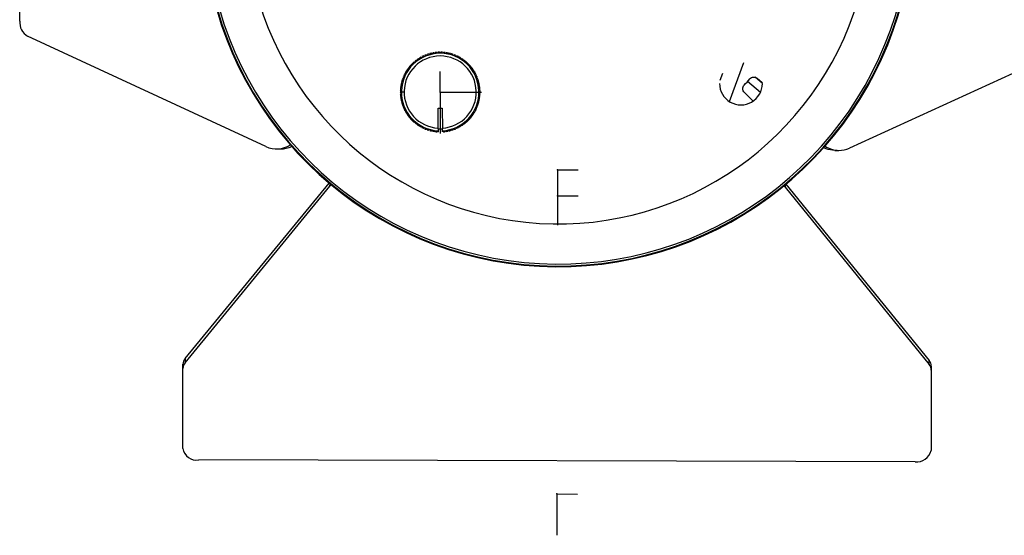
# Model space of a CAD drawing. Header units: millimetres. Extents: x -186 to 172, y -329 to -95.
# Tile 1 of 8: x -186 to -2, y -329 to -232. Entities that reach past the tile are written whole.
import ezdxf

# ---------------------------------------------------------------- set-up
doc = ezdxf.new("R2010")
doc.units = ezdxf.units.MM
doc.header["$PDSIZE"] = -1

msp = doc.modelspace()

# ---------------------------------------------------------------- linework, layer by layer
at = {"color": 7, "linetype": 'Continuous', "lineweight": 25}
for p, q in [((-186.15, -232.38), (-186.05, -190.78)), ((-140.09, -255.86), (-184.69, -235.24)), ((-111.53, -239.41), (-111.39, -239.44)), ((-111.39, -239.44), (-111.36, -239.3)), ((-111.09, -239.14), (-110.95, -239.19)), ((-110.95, -239.19), (-110.9, -239.05)), ((-110.62, -238.91), (-110.49, -238.96)), ((-110.49, -238.96), (-110.43, -238.83)), ((-110.14, -238.71), (-110.01, -238.77)), ((-110.01, -238.77), (-109.95, -238.64)), ((-109.65, -238.54), (-109.52, -238.61)), ((-109.52, -238.61), (-109.45, -238.48)), ((-109.15, -238.41), (-109.03, -238.49)), ((-109.03, -238.49), (-108.95, -238.36)), ((-108.64, -238.31), (-108.52, -238.4)), ((-108.52, -238.4), (-108.43, -238.28)), ((-108.12, -238.25), (-108.01, -238.35)), ((-108.01, -238.35), (-107.91, -238.23)), ((-107.6, -238.22), (-107.5, -238.33)), ((-107.5, -238.33), (-107.39, -238.22)), ((-107.08, -238.23), (-106.99, -238.34)), ((-106.99, -238.34), (-106.87, -238.25)), ((-106.57, -238.28), (-106.48, -238.4)), ((-106.48, -238.4), (-106.36, -238.31)), ((-106.05, -238.36), (-105.97, -238.49)), ((-105.97, -238.49), (-105.85, -238.41)), ((-105.55, -238.48), (-105.47, -238.61)), ((-105.47, -238.61), (-105.35, -238.54)), ((-105.05, -238.64), (-104.99, -238.77)), ((-104.99, -238.77), (-104.85, -238.71)), ((-104.56, -238.82), (-104.51, -238.96)), ((-104.51, -238.96), (-104.37, -238.91)), ((-104.09, -239.04), (-104.05, -239.19)), ((-104.05, -239.19), (-103.91, -239.14)), ((-103.64, -239.3), (-103.61, -239.44)), ((-103.61, -239.44), (-103.46, -239.41)), ((-113.43, -241.17), (-113.29, -241.15)), ((-113.29, -241.15), (-113.3, -241.01)), ((-113.1, -240.77), (-112.96, -240.76)), ((-112.96, -240.76), (-112.96, -240.61)), ((-112.75, -240.39), (-112.6, -240.39)), ((-112.6, -240.39), (-112.6, -240.24)), ((-112.37, -240.03), (-112.22, -240.05)), ((-112.22, -240.05), (-112.21, -239.9)), ((-111.96, -239.71), (-111.82, -239.73)), ((-111.82, -239.73), (-111.79, -239.59)), ((-103.2, -239.58), (-103.18, -239.73)), ((-103.18, -239.73), (-103.04, -239.71)), ((-102.79, -239.9), (-102.78, -240.04)), ((-102.78, -240.04), (-102.63, -240.03)), ((-102.4, -240.24), (-102.4, -240.39)), ((-102.4, -240.39), (-102.25, -240.38)), ((-102.03, -240.61), (-102.04, -240.76)), ((-102.04, -240.76), (-101.89, -240.76)), ((-101.69, -241), (-101.71, -241.15)), ((-101.71, -241.15), (-101.56, -241.17)), ((-53.39, -247.44), (-50.7, -240.11)), ((1.79, -241.19), (-30.95, -256.13)), ((-114.44, -242.98), (-114.31, -242.92)), ((-114.31, -242.92), (-114.37, -242.79)), ((-114.24, -242.5), (-114.1, -242.45)), ((-114.1, -242.45), (-114.15, -242.31)), ((-114, -242.04), (-113.86, -242)), ((-113.86, -242), (-113.9, -241.86)), ((-113.73, -241.6), (-113.59, -241.57)), ((-113.59, -241.57), (-113.62, -241.42)), ((-101.38, -241.42), (-101.41, -241.56)), ((-101.41, -241.56), (-101.26, -241.59)), ((-101.1, -241.85), (-101.14, -242)), ((-101.14, -242), (-100.99, -242.04)), ((-100.85, -242.31), (-100.9, -242.45)), ((-100.9, -242.45), (-100.76, -242.5)), ((-100.63, -242.78), (-100.69, -242.92)), ((-100.69, -242.92), (-100.55, -242.98)), ((-55.13, -243.47), (-54.64, -242.13)), ((-47.23, -244.08), (-48.59, -242.9)), ((-48.18, -243.09), (-47.24, -243.88)), ((-114.92, -245), (-114.8, -244.91)), ((-114.8, -244.91), (-114.89, -244.79)), ((-114.85, -244.48), (-114.73, -244.4)), ((-114.73, -244.4), (-114.81, -244.28)), ((-114.75, -243.97), (-114.62, -243.9)), ((-114.62, -243.9), (-114.7, -243.77)), ((-114.61, -243.47), (-114.48, -243.4)), ((-114.48, -243.4), (-114.55, -243.27)), ((-100.44, -243.27), (-100.51, -243.4)), ((-100.51, -243.4), (-100.38, -243.47)), ((-100.29, -243.77), (-100.37, -243.89)), ((-100.37, -243.89), (-100.24, -243.97)), ((-100.18, -244.27), (-100.26, -244.39)), ((-100.26, -244.39), (-100.14, -244.48)), ((-100.1, -244.79), (-100.19, -244.9)), ((-100.19, -244.9), (-100.08, -244.99)), ((-47.6, -245.75), (-49.99, -243.67)), ((-114.84, -245.42), (-114.94, -245.31)), ((-114.94, -245.52), (-114.84, -245.42)), ((-114.84, -245.93), (-114.94, -245.83)), ((-114.94, -246.04), (-114.84, -245.93)), ((-114.8, -246.44), (-114.92, -246.35)), ((-114.89, -246.56), (-114.8, -246.44)), ((-114.25, -245.67), (-114.75, -245.67)), ((-100.75, -245.67), (-100.25, -245.67)), ((-100.08, -246.34), (-100.19, -246.44)), ((-100.19, -246.44), (-100.1, -246.55)), ((-100.06, -245.31), (-100.16, -245.41)), ((-100.16, -245.41), (-100.05, -245.51)), ((-100.05, -245.83), (-100.16, -245.93)), ((-100.16, -245.93), (-100.06, -246.03)), ((-48.95, -247.36), (-50.59, -245.75)), ((-114.73, -246.95), (-114.85, -246.87)), ((-114.81, -247.07), (-114.73, -246.95)), ((-114.62, -247.45), (-114.75, -247.38)), ((-114.7, -247.58), (-114.62, -247.45)), ((-114.48, -247.94), (-114.61, -247.88)), ((-114.55, -248.08), (-114.48, -247.94)), ((-114.31, -248.43), (-114.44, -248.37)), ((-114.36, -248.56), (-114.31, -248.43)), ((-100.55, -248.36), (-100.69, -248.42)), ((-100.69, -248.42), (-100.63, -248.56)), ((-100.38, -247.87), (-100.51, -247.94)), ((-100.51, -247.94), (-100.44, -248.07)), ((-100.24, -247.37), (-100.37, -247.45)), ((-100.37, -247.45), (-100.29, -247.57)), ((-100.14, -246.86), (-100.26, -246.94)), ((-100.26, -246.94), (-100.18, -247.07)), ((-114.1, -248.89), (-114.24, -248.85)), ((-114.14, -249.03), (-114.1, -248.89)), ((-113.86, -249.35), (-114, -249.31)), ((-113.89, -249.49), (-113.86, -249.35)), ((-113.58, -249.78), (-113.73, -249.75)), ((-113.61, -249.93), (-113.58, -249.78)), ((-113.28, -250.2), (-113.43, -250.18)), ((-113.3, -250.34), (-113.28, -250.2)), ((-107.9, -248.67), (-107.1, -248.67)), ((-107.89, -252.54), (-107.9, -248.67)), ((-107.1, -248.67), (-107.09, -252.56)), ((-101.56, -250.17), (-101.71, -250.19)), ((-101.71, -250.19), (-101.69, -250.34)), ((-101.26, -249.75), (-101.41, -249.78)), ((-101.41, -249.78), (-101.38, -249.92)), ((-100.99, -249.3), (-101.13, -249.34)), ((-101.13, -249.34), (-101.1, -249.48)), ((-100.75, -248.84), (-100.89, -248.89)), ((-100.89, -248.89), (-100.85, -249.03)), ((-112.95, -250.59), (-113.1, -250.58)), ((-112.96, -250.74), (-112.95, -250.59)), ((-112.6, -250.96), (-112.74, -250.96)), ((-112.59, -251.1), (-112.6, -250.96)), ((-112.22, -251.3), (-112.36, -251.31)), ((-112.2, -251.45), (-112.22, -251.3)), ((-111.81, -251.62), (-111.96, -251.64)), ((-111.79, -251.76), (-111.81, -251.62)), ((-111.39, -251.9), (-111.53, -251.94)), ((-111.35, -252.05), (-111.39, -251.9)), ((-110.94, -252.16), (-111.08, -252.2)), ((-110.9, -252.3), (-110.94, -252.16)), ((-104.05, -252.16), (-104.09, -252.3)), ((-103.9, -252.2), (-104.05, -252.16)), ((-103.6, -251.9), (-103.64, -252.04)), ((-103.46, -251.93), (-103.6, -251.9)), ((-103.18, -251.61), (-103.2, -251.76)), ((-103.03, -251.64), (-103.18, -251.61)), ((-102.77, -251.3), (-102.79, -251.44)), ((-102.63, -251.31), (-102.77, -251.3)), ((-102.24, -250.96), (-102.39, -250.95)), ((-102.39, -250.95), (-102.39, -251.1)), ((-101.89, -250.58), (-102.04, -250.58)), ((-102.04, -250.58), (-102.03, -250.73)), ((-110.48, -252.38), (-110.62, -252.44)), ((-110.43, -252.52), (-110.48, -252.38)), ((-110.01, -252.57), (-110.14, -252.64)), ((-109.94, -252.71), (-110.01, -252.57)), ((-109.52, -252.73), (-109.65, -252.8)), ((-109.45, -252.86), (-109.52, -252.73)), ((-109.02, -252.86), (-109.14, -252.94)), ((-108.94, -252.98), (-109.02, -252.86)), ((-108.52, -252.95), (-108.63, -253.03)), ((-108.43, -253.06), (-108.52, -252.95)), ((-108.01, -253), (-108.12, -253.1)), ((-107.91, -253.11), (-108.01, -253)), ((-107.91, -253.11), (-107.89, -253.11)), ((-107.89, -252.54), (-107.89, -253.11)), ((-107.89, -252.54), (-107.09, -252.54)), ((-107.09, -253.11), (-107.09, -252.54)), ((-107.09, -252.56), (-107.09, -252.56)), ((-107.09, -253.11), (-107.08, -253.11)), ((-106.98, -253), (-107.08, -253.11)), ((-106.87, -253.1), (-106.98, -253)), ((-106.47, -252.94), (-106.56, -253.06)), ((-106.35, -253.03), (-106.47, -252.94)), ((-105.97, -252.86), (-106.05, -252.98)), ((-105.84, -252.94), (-105.97, -252.86)), ((-105.47, -252.73), (-105.54, -252.86)), ((-105.34, -252.8), (-105.47, -252.73)), ((-104.98, -252.57), (-105.04, -252.71)), ((-104.85, -252.64), (-104.98, -252.57)), ((-104.51, -252.38), (-104.56, -252.52)), ((-104.37, -252.43), (-104.51, -252.38)), ((-138.13, -256.31), (-137.35, -256.31)), ((-33.69, -256.57), (-32.92, -256.57)), ((-155.22, -295.52), (-128.27, -262.68)), ((-155.22, -296.3), (-128.12, -263.27)), ((-128.12, -263.27), (-128.11, -262.8)), ((-127.88, -263), (-128.12, -263.27)), ((-42.96, -263.48), (-43.2, -263.21)), ((-42.96, -263.01), (-42.96, -263.48)), ((-42.81, -262.89), (-16.02, -295.86)), ((-42.96, -263.48), (-16.02, -296.64)), ((-155.22, -295.52), (-155.22, -296.3)), ((-16.02, -296.64), (-16.02, -295.86)), ((-155.66, -312.34), (-155.62, -296.58)), ((-15.62, -296.92), (-15.66, -312.69)), ((-18.67, -314.8), (-152.67, -314.47))]:
    msp.add_line(p, q, dxfattribs=at)
at = {"color": 7, "linetype": 'Continuous'}
for p, q in [((-107.5, -245.67), (-107.49, -241.8)), ((-107.5, -245.67), (-103.63, -245.67)), ((-107.5, -245.67), (-107.49, -253.41)), ((-107.5, -245.67), (-99.76, -245.69)), ((-85.53, -260.19), (-85.55, -265.66)), ((-85.53, -260.19), (-81.66, -260.2)), ((-85.54, -265.07), (-85.56, -270.54)), ((-85.54, -265.07), (-81.68, -265.08)), ((-85.68, -320.83), (-85.7, -328.56)), ((-85.68, -320.83), (-81.81, -320.84))]:
    msp.add_line(p, q, dxfattribs=at)
at = {"color": 7, "linetype": 'Continuous', "lineweight": 25, "flags": 128}
msp.add_lwpolyline([(-33.69, -256.57), (-34.94, -256.39), (-35.77, -256.07)], dxfattribs=at)
at = {"color": 7, "linetype": 'Continuous', "lineweight": 25}
for centre, radius, start, end in [((-85.41, -211.83), 66.5, 188.5073, 345.491), ((-85.41, -211.83), 66.37, 188.5248, 345.436), ((-85.41, -211.83), 66, 188.5737, 345.3673), ((-85.41, -211.83), 58.5, 189.7011, 343.4255), ((-183.08, -232.61), 3.08, 175.6722, 238.4281), ((-107.5, -245.67), 7.25, 273.1777, 266.8522), ((-107.5, -245.67), 6.75, 273.4164, 266.6218), ((-107.5, -245.67), 7.45, 122.8225, 125.2156), ((-107.5, -245.67), 7.45, 118.8225, 121.2156), ((-107.5, -245.67), 7.45, 114.8225, 117.2156), ((-107.5, -245.67), 7.45, 110.8225, 113.2156), ((-107.5, -245.67), 7.45, 106.8225, 109.2156), ((-107.5, -245.67), 7.45, 102.8225, 105.2156), ((-107.5, -245.67), 7.45, 98.8225, 101.2156), ((-107.5, -245.67), 7.45, 94.8225, 97.2156), ((-107.5, -245.67), 7.45, 90.8225, 93.2156), ((-107.5, -245.67), 7.45, 86.8225, 89.2156), ((-107.5, -245.67), 7.45, 82.8225, 85.2156), ((-107.5, -245.67), 7.45, 78.8225, 81.2156), ((-107.5, -245.67), 7.45, 74.8225, 77.2156), ((-107.5, -245.67), 7.45, 70.8225, 73.2156), ((-107.5, -245.67), 7.45, 66.8225, 69.2156), ((-107.5, -245.67), 7.45, 62.8225, 65.2156), ((-107.5, -245.67), 7.45, 58.8225, 61.2156), ((-107.5, -245.67), 7.45, 54.8225, 57.2156), ((-107.5, -245.67), 7.45, 142.8225, 145.2156), ((-107.5, -245.67), 7.45, 138.8225, 141.2156), ((-107.5, -245.67), 7.45, 134.8225, 137.2156), ((-107.5, -245.67), 7.45, 130.8225, 133.2156), ((-107.5, -245.67), 7.45, 126.8225, 129.2156), ((-107.5, -245.67), 7.45, 50.8225, 53.2156), ((-107.5, -245.67), 7.45, 46.8225, 49.2156), ((-107.5, -245.67), 7.45, 42.8225, 45.2156), ((-107.5, -245.67), 7.45, 38.8225, 41.2156), ((-107.5, -245.67), 7.45, 34.8225, 37.2156), ((-107.5, -245.67), 7.45, 158.8225, 161.2156), ((-107.5, -245.67), 7.45, 154.8225, 157.2156), ((-107.5, -245.67), 7.45, 150.8225, 153.2156), ((-107.5, -245.67), 7.45, 146.8225, 149.2156), ((-107.5, -245.67), 7.45, 30.8225, 33.2156), ((-107.5, -245.67), 7.45, 26.8225, 29.2156), ((-107.5, -245.67), 7.45, 22.8225, 25.2156), ((-107.5, -245.67), 7.45, 18.8225, 21.2156), ((-107.5, -245.67), 7.45, 170.8225, 173.2156), ((-107.5, -245.67), 7.45, 166.8225, 169.2156), ((-107.5, -245.67), 7.45, 162.8225, 165.2156), ((-107.5, -245.67), 7.45, 14.8225, 17.2156), ((-107.5, -245.67), 7.45, 10.8225, 13.2156), ((-107.5, -245.67), 7.45, 6.8225, 9.2156), ((-51.23, -244.07), 4, 179.8586, 359.8586), ((-85.41, -211.83), 47.63, 316.9197, 318.7975), ((-107.5, -245.67), 7.45, 178.8225, 181.2156), ((-107.5, -245.67), 7.45, 174.8225, 177.2156), ((-107.5, -245.67), 7.45, 182.8225, 185.2156), ((-107.5, -245.67), 7.45, 186.8225, 189.2156), ((-107.5, -245.67), 7.45, 350.8225, 353.2156), ((-107.5, -245.67), 7.45, 2.8225, 5.2156), ((-107.5, -245.67), 7.45, 354.8225, 357.2156), ((-107.5, -245.67), 7.45, 358.8225, 1.2156), ((-107.5, -245.67), 7.45, 190.8225, 193.2156), ((-107.5, -245.67), 7.45, 194.8225, 197.2156), ((-107.5, -245.67), 7.45, 198.8225, 201.2156), ((-107.5, -245.67), 7.45, 202.8225, 205.2156), ((-107.5, -245.67), 7.45, 334.8225, 337.2156), ((-107.5, -245.67), 7.45, 338.8225, 341.2156), ((-107.5, -245.67), 7.45, 342.8225, 345.2156), ((-107.5, -245.67), 7.45, 346.8225, 349.2156), ((-107.5, -245.67), 7.45, 206.8225, 209.2156), ((-107.5, -245.67), 7.45, 210.8225, 213.2156), ((-107.5, -245.67), 7.45, 214.8225, 217.2156), ((-107.5, -245.67), 7.45, 218.8225, 221.2156), ((-107.5, -245.67), 7.45, 318.8225, 321.2156), ((-107.5, -245.67), 7.45, 322.8225, 325.2156), ((-107.5, -245.67), 7.45, 326.8225, 329.2156), ((-107.5, -245.67), 7.45, 330.8225, 333.2156), ((-107.5, -245.67), 7.45, 222.8225, 225.2156), ((-107.5, -245.67), 7.45, 226.8225, 229.2156), ((-107.5, -245.67), 7.45, 230.8225, 233.2156), ((-107.5, -245.67), 7.45, 234.8225, 237.2156), ((-107.5, -245.67), 7.45, 238.8225, 241.2156), ((-107.5, -245.67), 7.45, 242.8225, 245.2156), ((-107.5, -245.67), 7.45, 294.8225, 297.2156), ((-107.5, -245.67), 7.45, 298.8225, 301.2156), ((-107.5, -245.67), 7.45, 302.8225, 305.2156), ((-107.5, -245.67), 7.45, 306.8225, 309.2156), ((-107.5, -245.67), 7.45, 310.8225, 313.2156), ((-107.5, -245.67), 7.45, 314.8225, 317.2156), ((-107.5, -245.67), 7.45, 246.8225, 249.2156), ((-107.5, -245.67), 7.45, 250.8225, 253.2156), ((-107.5, -245.67), 7.45, 254.8225, 257.2156), ((-107.5, -245.67), 7.45, 258.8225, 261.2156), ((-107.5, -245.67), 7.45, 262.8225, 265.2156), ((-107.5, -245.67), 7.45, 274.8225, 277.2156), ((-107.5, -245.67), 7.45, 278.8225, 281.2156), ((-107.5, -245.67), 7.45, 282.8225, 285.2156), ((-107.5, -245.67), 7.45, 286.8225, 289.2156), ((-107.5, -245.67), 7.45, 290.8225, 293.2156), ((-138.11, -251.59), 4.71, 245.0847, 303.1987), ((-137.37, -251.55), 4.76, 270.2446, 296.1231), ((-32.83, -251.64), 4.93, 237.1352, 269.0352), ((-32.92, -251.87), 4.7, 270.093, 294.8748), ((-153.95, -296.61), 1.68, 139.335, 178.8751), ((-153.95, -297.39), 1.68, 139.335, 178.8751), ((-17.3, -296.95), 1.68, 0.8421, 40.3822), ((-17.3, -297.73), 1.68, 0.8421, 40.3822), ((-153.03, -311.82), 2.68, 191.2804, 277.9081), ((-18.29, -312.15), 2.68, 261.8091, 348.4368)]:
    msp.add_arc(centre, radius, start, end, dxfattribs=at)
for points in [[(-49.58, -243.2), (-49.48, -243.11), (-49.29, -242.94), (-48.9, -242.84), (-48.51, -242.88), (-48.29, -243.02), (-48.18, -243.09)], [(-50.59, -245.75), (-50.67, -245.65), (-50.84, -245.45), (-50.92, -245.06), (-50.85, -244.67), (-50.7, -244.46), (-50.62, -244.36)]]:
    msp.add_open_spline(points, degree=3, knots=[0, 0, 0, 0, 0.2500334, 0.4998711, 0.7492461, 1, 1, 1, 1], dxfattribs=at)
at = {"color": 7, "linetype": 'Continuous'}
for p in [(-107.5, -245.67), (-107.5, -245.67), (-85.53, -260.19), (-85.54, -265.07), (-85.68, -320.83)]:
    msp.add_point(p, dxfattribs=at)

doc.saveas('drawing.dxf')
